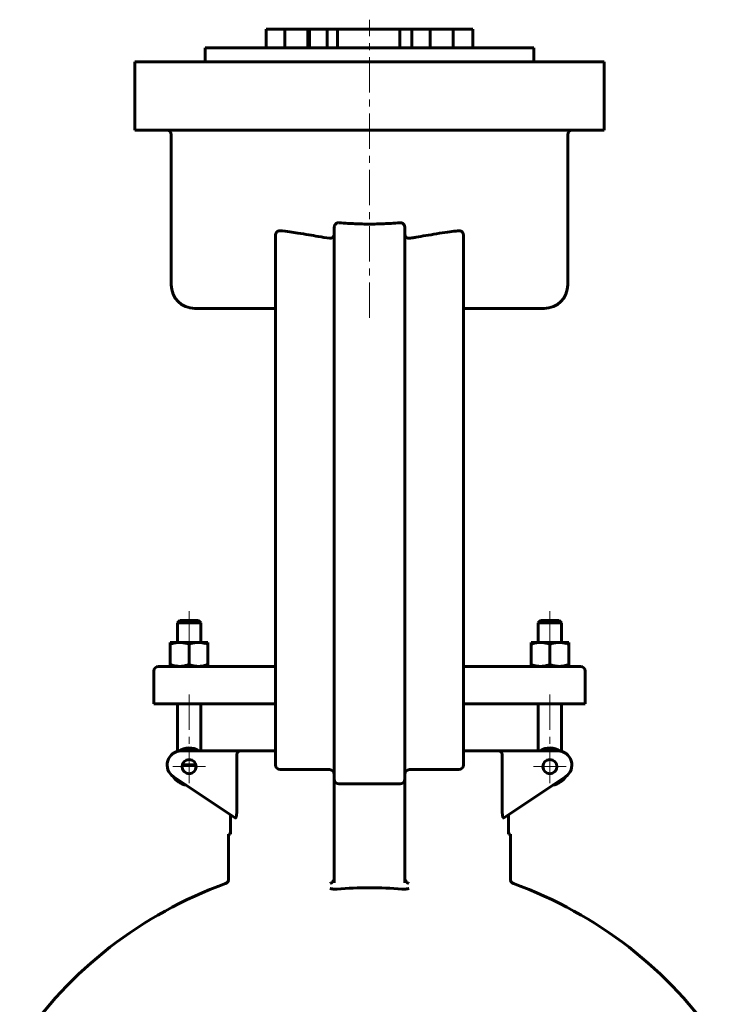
# Model space of a CAD drawing. Header units: millimetres. Extents: x -110 to 110, y -263 to 263.
# Tile 2 of 2: x -74 to 74, y 54 to 263. Entities that reach past the tile are written whole.
import ezdxf

# ---------------------------------------------------------------- set-up
doc = ezdxf.new("R2010")
doc.units = ezdxf.units.MM
doc.linetypes.add('K5LT_AXLED', pattern=[12, 7.5, -1.5, 1.5, -1.5])
doc.linetypes.add('K5LT_BASIC', pattern=[0])
doc.layers.add('Системный слой (1)', color=7, linetype='Continuous', true_color=0x6c6c6c)

# ---------------------------------------------------------------- blocks, each defined once
blk = doc.blocks.new('U1')
at = {"layer": 'Системный слой (1)', "color": 143, "linetype": 'K5LT_BASIC', "lineweight": 60, "true_color": 0x33acca}
for start, end in [(109.917, 145.8521), (34.1479, 70.083)]:
    blk.add_arc((0, -5.38), 90, start, end, dxfattribs=at)
blk = doc.blocks.new('U19')
at = {"layer": 'Системный слой (1)', "color": 143, "linetype": 'K5LT_BASIC', "lineweight": 60, "true_color": 0x33acca}
for p, q in [((-37.2, 201.75), (-20, 201.75)), ((20, 201.75), (37.2, 201.75))]:
    blk.add_line(p, q, dxfattribs=at)
blk = doc.blocks.new('U20')
at = {"layer": 'Системный слой (1)', "color": 143, "linetype": 'K5LT_BASIC', "lineweight": 60, "true_color": 0x33acca}
for p, q in [((-6.8, 261.25), (-9, 261.25)), ((9, 261.25), (6.43, 261.25))]:
    blk.add_line(p, q, dxfattribs=at)
blk = doc.blocks.new('U23')
at = {"layer": 'Системный слой (1)', "color": 30, "linetype": 'K5LT_AXLED', "lineweight": 18, "true_color": 0xff8000}
for q in [(-38.41, 107.64), (-41.91, 104.14), (-34.91, 104.14), (-38.41, 100.64)]:
    blk.add_line((-38.41, 104.14), q, dxfattribs=at)
blk = doc.blocks.new('U29')
at = {"layer": 'Системный слой (1)', "color": 30, "linetype": 'K5LT_AXLED', "lineweight": 18, "true_color": 0xff8000}
for q in [(38.41, 107.64), (34.91, 104.14), (41.91, 104.14), (38.41, 100.64)]:
    blk.add_line((38.41, 104.14), q, dxfattribs=at)

msp = doc.modelspace()

# ---------------------------------------------------------------- linework, layer by layer
at = {"layer": 'Системный слой (1)', "color": 30, "linetype": 'K5LT_AXLED', "lineweight": 18, "true_color": 0xff8000}
for p, q in [((0, 199.75), (0, 263.25)), ((-38.41, 137.25), (-38.41, 128.6)), ((38.41, 137.25), (38.41, 128.6)), ((-38.41, 119.5), (-38.41, 105.26)), ((38.41, 119.5), (38.41, 105.26))]:
    msp.add_line(p, q, dxfattribs=at)
at = {"layer": 'Системный слой (1)', "color": 143, "linetype": 'K5LT_BASIC', "lineweight": 60, "true_color": 0x33acca}
for p, q in [((-22, 257.25), (-22, 261.25)), ((-22, 261.25), (-18.02, 261.25)), ((-18.02, 257.25), (-18.02, 261.25)), ((-18.02, 261.25), (-13.11, 261.25)), ((-13.11, 257.25), (-13.11, 261.25)), ((-13.11, 261.25), (-12.78, 261.25)), ((-12.78, 257.25), (-12.78, 261.25)), ((-9, 261.25), (-12.78, 261.25)), ((-9, 257.25), (-9, 261.25)), ((-6.8, 257.25), (-6.8, 261.25)), ((-6.8, 261.25), (6.43, 261.25)), ((6.43, 257.25), (6.43, 261.25)), ((9, 257.25), (9, 261.25)), ((12.94, 261.25), (9, 261.25)), ((12.94, 261.25), (17.8, 261.25)), ((12.94, 257.25), (12.94, 261.25)), ((17.8, 261.25), (22, 261.25)), ((17.8, 257.25), (17.8, 261.25)), ((22, 257.25), (22, 261.25)), ((-35, 254.25), (-35, 257.25)), ((-35, 257.25), (35, 257.25)), ((35, 254.25), (35, 257.25)), ((-50, 239.75), (-50, 254.25)), ((-50, 254.25), (-36.5, 254.25)), ((-36.5, 254.25), (36.5, 254.25)), ((36.5, 254.25), (50, 254.25)), ((50, 239.75), (50, 254.25)), ((-36.5, 239.75), (-50, 239.75)), ((-36.5, 239.75), (36.5, 239.75)), ((50, 239.75), (36.5, 239.75)), ((-42.2, 206.75), (-42.2, 238.75)), ((42.2, 206.75), (42.2, 238.75)), ((-7.5, 218.96), (-7.5, 209.45)), ((7.5, 218.96), (7.5, 209.45)), ((-20, 217.37), (-20, 209.45)), ((20, 217.37), (20, 209.45)), ((-20, 209.45), (-20, 115.5)), ((-7.5, 209.45), (-7.5, 115.5)), ((7.5, 115.5), (7.5, 209.45)), ((20, 115.5), (20, 209.45)), ((-40.41, 135.25), (-40.91, 134.75)), ((-40.91, 130.6), (-40.91, 134.75)), ((-40.91, 134.75), (-35.91, 134.75)), ((-36.41, 135.25), (-40.41, 135.25)), ((-36.41, 135.25), (-35.91, 134.75)), ((-35.91, 130.6), (-35.91, 134.75)), ((36.41, 135.25), (35.91, 134.75)), ((35.91, 130.6), (35.91, 134.75)), ((35.91, 134.75), (40.91, 134.75)), ((40.41, 135.25), (36.41, 135.25)), ((40.41, 135.25), (40.91, 134.75)), ((40.91, 130.6), (40.91, 134.75)), ((-42.41, 130.24), (-42.41, 130.6)), ((-42.41, 130.6), (-40.41, 130.6)), ((-42.41, 125.86), (-42.41, 130.24)), ((-40.41, 130.6), (-36.41, 130.6)), ((-38.41, 125.86), (-38.41, 130.24)), ((-36.41, 130.6), (-34.41, 130.6)), ((-34.41, 130.6), (-34.41, 130.24)), ((-34.41, 125.86), (-34.41, 130.24)), ((34.41, 130.6), (36.41, 130.6)), ((34.41, 130.24), (34.41, 130.6)), ((34.41, 125.86), (34.41, 130.24)), ((36.41, 130.6), (40.41, 130.6)), ((38.41, 125.86), (38.41, 130.24)), ((40.41, 130.6), (42.41, 130.6)), ((42.41, 130.6), (42.41, 130.24)), ((42.41, 125.86), (42.41, 130.24)), ((-42.41, 125.5), (-42.41, 125.86)), ((-34.41, 125.86), (-34.41, 125.5)), ((34.41, 125.5), (34.41, 125.86)), ((42.41, 125.86), (42.41, 125.5)), ((-45.91, 117.5), (-45.91, 124.5)), ((-40.11, 125.5), (-44.91, 125.5)), ((-20, 125.5), (-40.11, 125.5)), ((40.11, 125.5), (20, 125.5)), ((44.91, 125.5), (40.11, 125.5)), ((45.91, 117.5), (45.91, 124.5)), ((-45.91, 117.5), (-40.37, 117.5)), ((-40.91, 107.38), (-40.91, 117.5)), ((-40.37, 117.5), (-20, 117.5)), ((-35.91, 107.5), (-35.91, 117.5)), ((20, 117.5), (40.37, 117.5)), ((35.91, 107.5), (35.91, 117.5)), ((40.37, 117.5), (45.91, 117.5)), ((40.91, 107.38), (40.91, 117.5)), ((-20, 115.5), (-20, 104.5)), ((-7.5, 115.5), (-7.5, 101.5)), ((7.5, 101.5), (7.5, 115.5)), ((20, 104.5), (20, 115.5)), ((-27.57, 107.5), (-40.09, 107.5)), ((-20, 107.5), (-27.57, 107.5)), ((27.57, 107.5), (20, 107.5)), ((40.09, 107.5), (27.57, 107.5)), ((-28.28, 106.5), (-28.28, 94.22)), ((28.28, 94.22), (28.28, 106.5)), ((-36.96, 104.5), (-39.87, 104.5)), ((-19, 103.5), (-8.5, 103.5)), ((8.5, 103.5), (19, 103.5)), ((-41.76, 102), (-28.62, 93.25)), ((-7.5, 101.5), (-7.5, 79.38)), ((7.5, 79.38), (7.5, 101.5)), ((28.62, 93.25), (41.76, 102)), ((-6.5, 100.5), (6.5, 100.5)), ((-29.58, 93.89), (-29.58, 89.75)), ((29.58, 89.75), (29.58, 93.89)), ((-29.58, 89.75), (-30, 89.75)), ((-30, 80.18), (-30, 89.75)), ((30, 89.75), (29.58, 89.75)), ((30, 80.18), (30, 89.75))]:
    msp.add_line(p, q, dxfattribs=at)
for centre in [(-38.41, 104.14), (38.41, 104.14)]:
    msp.add_circle(centre, 1.5, dxfattribs=at)
for centre, radius, start, end in [((-43.2, 238.75), 1, 0, 90), ((43.2, 238.75), 1, 90, 180), ((-37.2, 206.75), 5, 180, 270), ((37.2, 206.75), 5, 270, 0), ((-44.91, 124.5), 1, 90, 180), ((44.91, 124.5), 1, 0, 90), ((-40.09, 104.5), 3, 90, 236.3099), ((-38.41, 104.14), 4, 57.1647, 124.2796), ((38.41, 104.14), 4, 55.7204, 122.8353), ((40.09, 104.5), 3, 303.6901, 90), ((-19, 104.5), 1, 180, 270), ((-8.5, 102.5), 1, 0, 90), ((8.5, 102.5), 1, 90, 180), ((19, 104.5), 1, 270, 0), ((-38.41, 104.14), 4, 211.4327, 261.1443), ((-6.5, 101.5), 1, 180, 270), ((6.5, 101.5), 1, 270, 0), ((38.41, 104.14), 4, 278.8557, 328.5673), ((-31, 80.18), 1, 289.917, 0), ((31, 80.18), 1, 180, 250.083), ((0, -5.38), 83.73, 85.2564, 94.7436)]:
    msp.add_arc(centre, radius, start, end, dxfattribs=at)
for points, knots in [([(-20, 217.37), (-20, 217.42), (-19.99, 217.51), (-19.97, 217.62), (-19.94, 217.71), (-19.9, 217.79), (-19.86, 217.88), (-19.8, 217.96), (-19.73, 218.03), (-19.65, 218.11), (-19.55, 218.18), (-19.43, 218.23), (-19.32, 218.27), (-19.17, 218.3), (-19.07, 218.3), (-19, 218.29)], [0, 0, 0, 0, 1.686097, 2.546231, 3.429709, 4.325027, 5.285019, 6.298026, 7.360148, 8.418757, 9.799076, 11.189584, 12.590316, 13.700728, 16, 16, 16, 16]), ([(-19, 218.29), (-18.33, 218.23), (-17.1, 218.08), (-15.06, 217.78), (-13.04, 217.44), (-10.78, 217.06), (-9.31, 216.82), (-8.5, 216.7)], [0, 0, 0, 0, 1.5959, 2.916066, 4.738527, 6.221412, 8, 8, 8, 8]), ([(-7.5, 218.96), (-7.5, 219.04), (-7.48, 219.21), (-7.43, 219.39), (-7.37, 219.51), (-7.33, 219.58), (-7.28, 219.65), (-7.22, 219.73), (-7.13, 219.81), (-7.03, 219.89), (-6.93, 219.94), (-6.82, 219.98), (-6.67, 220.01), (-6.56, 220.02), (-6.5, 220.01)], [0, 0, 0, 0, 2.240063, 4.610634, 5.187841, 5.942233, 6.729845, 7.532413, 8.828794, 9.854514, 10.973448, 11.883138, 13.320171, 15, 15, 15, 15]), ([(0, 219.72), (-0.52, 219.72), (-1.58, 219.73), (-3.11, 219.79), (-4.76, 219.87), (-5.87, 219.96), (-6.5, 220.01)], [0, 0, 0, 0, 1.638908, 3.331173, 4.882221, 7, 7, 7, 7]), ([(0, 219.72), (0.52, 219.72), (1.58, 219.73), (3.11, 219.79), (4.76, 219.87), (5.87, 219.96), (6.5, 220.01)], [0, 0, 0, 0, 1.638908, 3.331173, 4.882221, 7, 7, 7, 7]), ([(6.5, 220.01), (6.55, 220.01), (6.63, 220.01), (6.75, 220), (6.84, 219.97), (6.93, 219.94), (7.03, 219.89), (7.13, 219.81), (7.24, 219.71), (7.33, 219.59), (7.4, 219.45), (7.48, 219.24), (7.5, 219.07), (7.5, 218.96)], [0, 0, 0, 0, 1.231858, 2.063933, 3.055805, 3.81374, 4.564688, 5.845173, 7.108964, 8.208994, 9.67434, 11.160416, 14, 14, 14, 14]), ([(8.5, 216.7), (8.85, 216.75), (9.33, 216.82), (10.49, 217.01), (12.08, 217.28), (14.32, 217.66), (16.47, 217.99), (18.03, 218.19), (18.81, 218.27), (19, 218.29)], [0, 0, 0, 0, 0.958313, 1.331637, 3.208307, 5.411963, 7.677714, 9.422016, 10, 10, 10, 10]), ([(19, 218.29), (19.05, 218.3), (19.16, 218.3), (19.32, 218.27), (19.46, 218.22), (19.57, 218.17), (19.66, 218.1), (19.75, 218.02), (19.82, 217.93), (19.88, 217.83), (19.93, 217.74), (19.96, 217.66), (19.99, 217.53), (20, 217.43), (20, 217.37)], [0, 0, 0, 0, 1.506365, 3.518652, 4.86941, 6.068965, 7.125993, 8.240996, 9.480597, 10.606175, 11.496639, 12.258115, 13.114646, 15, 15, 15, 15]), ([(-8.5, 216.7), (-8.45, 216.69), (-8.38, 216.68), (-8.28, 216.69), (-8.21, 216.71), (-8.14, 216.73), (-8.07, 216.75), (-8, 216.79), (-7.94, 216.82), (-7.88, 216.87), (-7.81, 216.93), (-7.73, 217.03), (-7.65, 217.15), (-7.59, 217.29), (-7.54, 217.42), (-7.51, 217.58), (-7.5, 217.7), (-7.5, 217.78)], [0, 0, 0, 0, 1.602001, 2.400276, 3.194604, 3.98703, 4.776632, 5.564988, 6.331708, 7.078654, 8.06633, 9.339672, 11.093456, 12.740032, 14.254361, 15.471967, 18, 18, 18, 18]), ([(7.5, 217.78), (7.5, 217.68), (7.52, 217.52), (7.57, 217.33), (7.62, 217.22), (7.67, 217.13), (7.73, 217.03), (7.8, 216.95), (7.87, 216.88), (7.95, 216.82), (8.04, 216.77), (8.13, 216.73), (8.23, 216.7), (8.33, 216.69), (8.42, 216.69), (8.48, 216.69), (8.5, 216.7)], [0, 0, 0, 0, 3.02399, 4.905266, 5.836598, 6.532663, 8.169612, 9.279867, 9.916117, 11.171429, 12.158666, 13.189675, 14.230981, 15.193281, 16.253347, 17, 17, 17, 17]), ([(-40.41, 130.6), (-40.56, 130.6), (-40.83, 130.59), (-41.25, 130.54), (-41.76, 130.44), (-42.16, 130.33), (-42.41, 130.24)], [0, 0, 0, 0, 1.565002, 3.019525, 4.590939, 7, 7, 7, 7]), ([(-38.41, 130.24), (-38.63, 130.32), (-39, 130.42), (-39.46, 130.52), (-39.84, 130.57), (-40.15, 130.6), (-40.34, 130.6), (-40.41, 130.6)], [0, 0, 0, 0, 2.359003, 4.171009, 5.563879, 7.101375, 8, 8, 8, 8]), ([(-36.41, 130.6), (-36.56, 130.6), (-36.83, 130.59), (-37.25, 130.54), (-37.76, 130.44), (-38.16, 130.33), (-38.41, 130.24)], [0, 0, 0, 0, 1.565002, 3.019525, 4.590939, 7, 7, 7, 7]), ([(-34.41, 130.24), (-34.63, 130.32), (-35, 130.42), (-35.46, 130.52), (-35.84, 130.57), (-36.15, 130.6), (-36.34, 130.6), (-36.41, 130.6)], [0, 0, 0, 0, 2.359003, 4.171009, 5.563879, 7.101375, 8, 8, 8, 8]), ([(36.41, 130.6), (36.27, 130.6), (36, 130.59), (35.58, 130.54), (35.07, 130.44), (34.67, 130.33), (34.41, 130.24)], [0, 0, 0, 0, 1.565002, 3.019525, 4.590939, 7, 7, 7, 7]), ([(38.41, 130.24), (38.2, 130.32), (37.83, 130.42), (37.37, 130.52), (36.99, 130.57), (36.68, 130.6), (36.49, 130.6), (36.41, 130.6)], [0, 0, 0, 0, 2.359003, 4.171009, 5.563879, 7.101375, 8, 8, 8, 8]), ([(40.41, 130.6), (40.27, 130.6), (40, 130.59), (39.58, 130.54), (39.07, 130.44), (38.67, 130.33), (38.41, 130.24)], [0, 0, 0, 0, 1.565002, 3.019525, 4.590939, 7, 7, 7, 7]), ([(42.41, 130.24), (42.2, 130.32), (41.83, 130.42), (41.37, 130.52), (40.99, 130.57), (40.68, 130.6), (40.49, 130.6), (40.41, 130.6)], [0, 0, 0, 0, 2.359003, 4.171009, 5.563879, 7.101375, 8, 8, 8, 8]), ([(-42.41, 125.86), (-42.2, 125.78), (-41.83, 125.68), (-41.37, 125.58), (-40.99, 125.53), (-40.68, 125.5), (-40.49, 125.5), (-40.41, 125.5)], [0, 0, 0, 0, 2.359003, 4.171009, 5.563879, 7.101375, 8, 8, 8, 8]), ([(-40.41, 125.5), (-40.27, 125.5), (-40, 125.51), (-39.58, 125.56), (-39.07, 125.66), (-38.67, 125.77), (-38.41, 125.86)], [0, 0, 0, 0, 1.565002, 3.019525, 4.590939, 7, 7, 7, 7]), ([(-38.41, 125.86), (-38.2, 125.78), (-37.83, 125.68), (-37.37, 125.58), (-36.99, 125.53), (-36.68, 125.5), (-36.49, 125.5), (-36.41, 125.5)], [0, 0, 0, 0, 2.359003, 4.171009, 5.563879, 7.101375, 8, 8, 8, 8]), ([(-36.41, 125.5), (-36.27, 125.5), (-36, 125.51), (-35.58, 125.56), (-35.07, 125.66), (-34.67, 125.77), (-34.41, 125.86)], [0, 0, 0, 0, 1.565002, 3.019525, 4.590939, 7, 7, 7, 7]), ([(34.41, 125.86), (34.63, 125.78), (35, 125.68), (35.46, 125.58), (35.84, 125.53), (36.15, 125.5), (36.34, 125.5), (36.41, 125.5)], [0, 0, 0, 0, 2.359003, 4.171009, 5.563879, 7.101375, 8, 8, 8, 8]), ([(36.41, 125.5), (36.56, 125.5), (36.83, 125.51), (37.25, 125.56), (37.76, 125.66), (38.16, 125.77), (38.41, 125.86)], [0, 0, 0, 0, 1.565002, 3.019525, 4.590939, 7, 7, 7, 7]), ([(38.41, 125.86), (38.63, 125.78), (39, 125.68), (39.46, 125.58), (39.84, 125.53), (40.15, 125.5), (40.34, 125.5), (40.41, 125.5)], [0, 0, 0, 0, 2.359003, 4.171009, 5.563879, 7.101375, 8, 8, 8, 8]), ([(40.41, 125.5), (40.56, 125.5), (40.83, 125.51), (41.25, 125.56), (41.76, 125.66), (42.16, 125.77), (42.41, 125.86)], [0, 0, 0, 0, 1.565002, 3.019525, 4.590939, 7, 7, 7, 7]), ([(-27.57, 107.5), (-27.65, 107.5), (-27.76, 107.48), (-27.87, 107.41), (-27.97, 107.34), (-28.06, 107.24), (-28.13, 107.13), (-28.16, 107.07), (-28.18, 107.02), (-28.21, 106.94), (-28.24, 106.84), (-28.27, 106.71), (-28.28, 106.6), (-28.28, 106.53), (-28.28, 106.5)], [0, 0, 0, 0, 3.531804, 4.611577, 5.267892, 8.349682, 9.036239, 9.662611, 10.18532, 10.81874, 12.098296, 12.999534, 14.346085, 15, 15, 15, 15]), ([(27.57, 107.5), (27.65, 107.5), (27.76, 107.48), (27.87, 107.41), (27.97, 107.34), (28.06, 107.24), (28.13, 107.13), (28.16, 107.07), (28.18, 107.02), (28.21, 106.94), (28.24, 106.84), (28.27, 106.71), (28.28, 106.6), (28.28, 106.53), (28.28, 106.5)], [0, 0, 0, 0, 3.531804, 4.611577, 5.267892, 8.349682, 9.036239, 9.662611, 10.18532, 10.81874, 12.098296, 12.999534, 14.346085, 15, 15, 15, 15]), ([(-28.28, 94.22), (-28.28, 94.19), (-28.28, 94.15), (-28.29, 94.09), (-28.29, 94.03), (-28.29, 93.97), (-28.3, 93.93), (-28.3, 93.87), (-28.31, 93.81), (-28.32, 93.73), (-28.33, 93.68), (-28.34, 93.61), (-28.35, 93.55), (-28.37, 93.49), (-28.39, 93.44), (-28.4, 93.41), (-28.41, 93.38), (-28.43, 93.34), (-28.45, 93.31), (-28.48, 93.27), (-28.51, 93.24), (-28.53, 93.23), (-28.55, 93.23), (-28.57, 93.23), (-28.58, 93.23), (-28.6, 93.24), (-28.61, 93.24), (-28.62, 93.25)], [0, 0, 0, 0, 1.607355, 2.120106, 3.125063, 4.564933, 5.056684, 5.57314, 7.581508, 7.988046, 9.771582, 10.571992, 11.860918, 13.826959, 14.614727, 15.534068, 16.015309, 17.477962, 18.583454, 19.682498, 22.684332, 22.888261, 24.457267, 24.949332, 26.3106, 26.781594, 28, 28, 28, 28]), ([(28.62, 93.25), (28.61, 93.24), (28.59, 93.23), (28.57, 93.23), (28.56, 93.23), (28.53, 93.23), (28.52, 93.24), (28.5, 93.25), (28.48, 93.27), (28.46, 93.3), (28.44, 93.33), (28.42, 93.36), (28.41, 93.39), (28.39, 93.42), (28.38, 93.45), (28.37, 93.5), (28.35, 93.57), (28.33, 93.64), (28.32, 93.71), (28.31, 93.77), (28.3, 93.83), (28.3, 93.89), (28.29, 93.97), (28.29, 94.03), (28.29, 94.12), (28.28, 94.18), (28.28, 94.22)], [0, 0, 0, 0, 1.788269, 2.131747, 3.789782, 4.098389, 5.553311, 6.090762, 7.551377, 8.86824, 9.717859, 10.576234, 11.864663, 12.514831, 13.240396, 14.120607, 15.852277, 17.563389, 18.39852, 19.640938, 20.315849, 21.744827, 22.495235, 24.079702, 24.892945, 27, 27, 27, 27]), ([(-8.41, 79.24), (-8.33, 79.27), (-8.2, 79.32), (-8.04, 79.43), (-7.92, 79.53), (-7.82, 79.64), (-7.72, 79.76), (-7.65, 79.87), (-7.6, 79.97), (-7.57, 80.07), (-7.54, 80.13), (-7.53, 80.18)], [0, 0, 0, 0, 2.591718, 3.876416, 5.42502, 6.81637, 8.051255, 9.42874, 10.154956, 10.852282, 12, 12, 12, 12]), ([(8.41, 79.24), (8.32, 79.27), (8.2, 79.32), (8.04, 79.43), (7.92, 79.53), (7.82, 79.64), (7.73, 79.75), (7.67, 79.85), (7.59, 79.99), (7.55, 80.1), (7.53, 80.18)], [0, 0, 0, 0, 2.373371, 3.551346, 4.969387, 6.24493, 7.377304, 8.224789, 9.143841, 11, 11, 11, 11]), ([(-6.92, 78.07), (-6.99, 78.06), (-7.07, 78.06), (-7.2, 78.05), (-7.3, 78.05), (-7.43, 78.05), (-7.52, 78.05), (-7.65, 78.06), (-7.74, 78.07), (-7.84, 78.08), (-7.92, 78.09), (-8, 78.1), (-8.07, 78.11), (-8.15, 78.12), (-8.23, 78.14), (-8.33, 78.16), (-8.38, 78.17), (-8.41, 78.18)], [0, 0, 0, 0, 2.115677, 2.782709, 4.220699, 5.313017, 7.015463, 7.498205, 9.595314, 10.169187, 11.36346, 12.619324, 13.253554, 13.897006, 15.889014, 16.580618, 18, 18, 18, 18]), ([(8.41, 78.18), (8.37, 78.17), (8.3, 78.15), (8.2, 78.13), (8.13, 78.12), (8.08, 78.11), (8.01, 78.1), (7.93, 78.09), (7.85, 78.08), (7.74, 78.07), (7.64, 78.06), (7.5, 78.05), (7.42, 78.05), (7.32, 78.05), (7.23, 78.05), (7.1, 78.05), (7, 78.06), (6.94, 78.07), (6.92, 78.07)], [0, 0, 0, 0, 1.662789, 3.275425, 4.312202, 4.822132, 5.321303, 7.23154, 8.123196, 8.558454, 11.398498, 11.788106, 13.66935, 14.267707, 15.40059, 16.902867, 18.496398, 19, 19, 19, 19])]:
    msp.add_open_spline(points, degree=3, knots=knots, dxfattribs=at)
for points in [[(-7.53, 80.18), (-7.51, 80.26), (-7.5, 80.35), (-7.5, 80.44)], [(7.5, 80.44), (7.5, 80.35), (7.51, 80.26), (7.53, 80.18)]]:
    msp.add_open_spline(points, degree=3, dxfattribs=at)

# ---------------------------------------------------------------- block references
at = {"layer": 'Системный слой (1)'}
for name in ['U20', 'U19', 'U23', 'U29', 'U1']:
    msp.add_blockref(name, (0, 0), dxfattribs=at)

doc.saveas('drawing.dxf')
